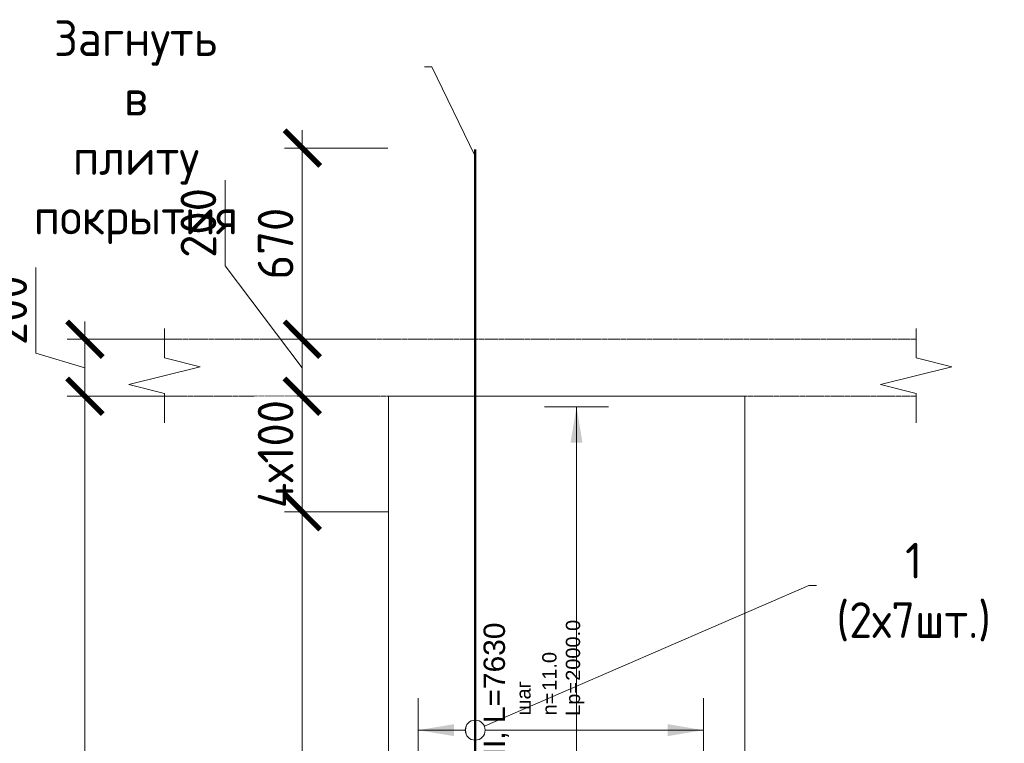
# Model space of a CAD drawing. Header units: millimetres. Extents: x 369815 to 1481759, y -423071 to -27917.
# Tile 20 of 256: x 502013 to 508919, y -387962 to -382890. Entities that reach past the tile are written whole.
import ezdxf
from ezdxf import colors
from ezdxf.entities.mleader import LeaderData, LeaderLine
from ezdxf.enums import TextEntityAlignment as Align
from ezdxf.math import Vec2, Vec3

# ---------------------------------------------------------------- set-up
doc = ezdxf.new("R2010")
doc.units = ezdxf.units.MM
doc.set_wipeout_variables(frame=1)
doc.linetypes.add('01 Штриховая _4 мм_', pattern=[6, 3.5, -2.5])
for name, color, linetype, lineweight in [('AF_Perekritie', 90, 'Continuous', 18), ('AF_Stena', 90, 'Continuous', 18), ('АрмСтер', 2, 'Continuous', 50), ('подоснова', 151, 'Continuous', 5), ('РАЗМЕРЫ', 1, 'Continuous', 9)]:
    doc.layers.add(name, color=color, linetype=linetype, lineweight=lineweight)
doc.layers.add('АрмСтер_атрибуты', color=2, linetype='Continuous', lineweight=0, plot=False)
doc.styles.add('GOST-2.304_Type-B', font='GOST_Common.ttf')
doc.styles.get("Standard").update_dxf_attribs({"font": 'arial.ttf'})
doc.styles.add('Аннотативный', font='arial.ttf')
doc.dimstyles.new('мой 25', dxfattribs={"dimscale": 100, "dimtxt": 2.5, "dimasz": 2.5, "dimexe": 1.25, "dimexo": 0.625, "dimtad": 1, "dimdec": 0, "dimlfac": 0.5, "dimtxsty": 'GOST-2.304_Type-B', "dimblk": 'ARCHTICK', "dimcen": 2.5, "dimdle": 1.25, "dimaunit": 1, "dimadec": 1, "dimazin": 2, "dimtfac": 1, "dimtdec": 0, "dimtmove": 1, "dimatfit": 3, "dimfxl": 6, "dimfxlon": 1, "dimtfill": 1, "dimlwd": -1, "dimlwe": -1, "dimarcsym": 0})

# ---------------------------------------------------------------- blocks, each defined once
blk = doc.blocks.new('_None')
blk = doc.blocks.new('_ArchTick')
at = {"color": 0, "linetype": 'ByBlock', "const_width": 0.15}
blk.add_lwpolyline([(-0.5, -0.5), (0.5, 0.5)], dxfattribs=at)
blk = doc.blocks.new('*D1874')
at = {"layer": 'DEFPOINTS', "color": 0, "transparency": 16777216}
for p in [(503995.4, -385129.7), (504561.4, -385129.7), (504561.4, -385529.7)]:
    blk.add_point(p, dxfattribs=at)
at = {"layer": 'РАЗМЕРЫ', "color": 0, "linetype": 'Continuous', "transparency": 16777216}
for p, q in [((503454.1, -384615), (503454.1, -384015)), ((503995.4, -385329.7), (503454.1, -384615)), ((503995.4, -385654.7), (503995.4, -385004.7)), ((504498.9, -385129.7), (503870.4, -385129.7)), ((504498.9, -385529.7), (503870.4, -385529.7))]:
    blk.add_line(p, q, dxfattribs=at)
at = {"layer": 'РАЗМЕРЫ', "color": 0, "transparency": 16777216, "xscale": 250, "yscale": 250, "zscale": 250}
for p, rotation in [((503995.4, -385129.7), 90), ((503995.4, -385529.7), 270)]:
    blk.add_blockref('_ArchTick', p, dxfattribs=dict(at, rotation=rotation))
at = {"layer": 'РАЗМЕРЫ', "color": 0, "transparency": 16777216, "insert": (503266.6, -384315), "char_height": 250, "attachment_point": 5, "rotation": 90, "style": 'GOST-2.304_Type-B', "bg_fill": 3, "box_fill_scale": 1.1, "bg_fill_color": 256, "bg_fill_true_color": 13158600, "bg_fill_transparency": 0}
blk.add_mtext('200', dxfattribs=at)
blk = doc.blocks.new('*D1865')
at = {"layer": 'DEFPOINTS', "color": 0, "transparency": 16777216}
for p in [(503995.4, -383789.8), (505208.9, -383789.8), (504561.4, -385129.7)]:
    blk.add_point(p, dxfattribs=at)
at = {"layer": 'РАЗМЕРЫ', "color": 0, "linetype": 'Continuous', "transparency": 16777216}
for p, q in [((503995.4, -385254.7), (503995.4, -383664.8)), ((504595.4, -383789.8), (503870.4, -383789.8)), ((504498.9, -385129.7), (503870.4, -385129.7))]:
    blk.add_line(p, q, dxfattribs=at)
at = {"layer": 'РАЗМЕРЫ', "color": 0, "transparency": 16777216, "xscale": 250, "yscale": 250, "zscale": 250}
for p, rotation in [((503995.4, -383789.8), 90), ((503995.4, -385129.7), 270)]:
    blk.add_blockref('_ArchTick', p, dxfattribs=dict(at, rotation=rotation))
at = {"layer": 'РАЗМЕРЫ', "color": 0, "transparency": 16777216, "insert": (503807.9, -384459.7), "char_height": 250, "attachment_point": 5, "rotation": 90, "style": 'GOST-2.304_Type-B', "bg_fill": 3, "box_fill_scale": 1.1, "bg_fill_color": 256, "bg_fill_true_color": 13158600, "bg_fill_transparency": 0}
blk.add_mtext('670', dxfattribs=at)
blk = doc.blocks.new('*U1652')
at = {"layer": 'РАЗМЕРЫ'}
for p, q in [((112.5, 1400), (-112.5, 1400)), ((112.5, -1400), (-112.5, -1400))]:
    blk.add_line(p, q, dxfattribs=at)
at = {"layer": 'РАЗМЕРЫ', "ltscale": 15}
blk.add_line((0, -1400), (0, 1400), dxfattribs=at)
at = {"layer": 'РАЗМЕРЫ'}
for points in [[(0, 1400), (20.9, 1274.8), (-20.9, 1274.8)], [(0, -1400), (20.9, -1274.8), (-20.9, -1274.8)]]:
    blk.add_solid(points, dxfattribs=at)
at = {"layer": 'АрмСтер_атрибуты', "color": 215, "ltscale": 15, "style": 'Аннотативный'}
for s, p in [('шаг', (51.4, -194.2)), ('n=', (51.4, -285.1)), ('Lр=', (50.2, -367.8))]:
    blk.add_text(s, height=50, dxfattribs=at).set_placement(p)
at = {"layer": 'АрмСтер_атрибуты', "style": 'Аннотативный', "flags": 8}
blk.add_attdef('ПОЗ', (110, 29.6), '', height=75, dxfattribs=at)
at = {"layer": 'АрмСтер_атрибуты', "flags": 9}
for tag, p in [('МАССА', (-1033.5, -10.5)), ('ОБОЗНАЧЕНИЕ', (-1033.5, -124.4))]:
    blk.add_attdef(tag, p, '', height=75, dxfattribs=at)
at = {"layer": 'АрмСтер_атрибуты', "color": 215, "style": 'Аннотативный'}
for tag, p, flags in [('ШАГ', (190.9, -194.2), 10), ('КОЛ', (138, -285.1), 8), ('ШИРИНА', (172.9, -367.8), 8)]:
    blk.add_attdef(tag, p, '', height=50, dxfattribs=dict(at, flags=flags))
at = {"linetype": 'Continuous', "lineweight": 0}
blk.add_wipeout([(35, 0), (28.3, 20.6), (10.8, 33.3), (-10.8, 33.3), (-28.3, 20.6), (-35, 0), (-28.3, -20.6), (-10.8, -33.3), (10.8, -33.3), (28.3, -20.6)], dxfattribs=at)
at = {"color": 0, "linetype": 'ByBlock', "lineweight": -2, "ltscale": 100}
blk.add_line((-657.5, 0), (592.5, 0), dxfattribs=at)
at = {"layer": 'РАЗМЕРЫ'}
blk.add_circle((0, 0), 35, dxfattribs=at)
at = {"layer": 'АрмСтер_атрибуты', "style": 'Аннотативный', "flags": 8}
blk.add_attdef('НАИМЕНОВАНИЕ', text='', height=75, dxfattribs=at).set_placement((0, -29.3), align=Align.TOP_CENTER)
blk = doc.blocks.new('*U1954')
at = {"layer": 'РАЗМЕРЫ'}
for p, q in [((112.5, 200), (-112.5, 200)), ((112.5, -800), (-112.5, -800))]:
    blk.add_line(p, q, dxfattribs=at)
at = {"layer": 'РАЗМЕРЫ', "ltscale": 15}
blk.add_line((0, -800), (0, 200), dxfattribs=at)
at = {"layer": 'РАЗМЕРЫ'}
for points in [[(0, 200), (20.9, 74.8), (-20.9, 74.8)], [(0, -800), (20.9, -674.8), (-20.9, -674.8)]]:
    blk.add_solid(points, dxfattribs=at)
at = {"layer": 'АрмСтер_атрибуты', "color": 215, "ltscale": 15, "style": 'Аннотативный'}
for s, p in [('шаг', (51.4, -194.2)), ('n=', (51.4, -285.1)), ('Lр=', (50.2, -367.8))]:
    blk.add_text(s, height=50, dxfattribs=at).set_placement(p)
at = {"layer": 'АрмСтер_атрибуты', "style": 'Аннотативный', "flags": 8}
blk.add_attdef('ПОЗ', (110, 29.6), '', height=75, dxfattribs=at)
at = {"layer": 'АрмСтер_атрибуты', "flags": 9}
for tag, p in [('МАССА', (-2096, -10.5)), ('ОБОЗНАЧЕНИЕ', (-2096, -124.4))]:
    blk.add_attdef(tag, p, '', height=75, dxfattribs=at)
at = {"layer": 'АрмСтер_атрибуты', "color": 215, "style": 'Аннотативный'}
for tag, p, flags in [('ШАГ', (190.9, -194.2), 10), ('КОЛ', (138, -285.1), 8), ('ШИРИНА', (172.9, -367.8), 8)]:
    blk.add_attdef(tag, p, '', height=50, dxfattribs=dict(at, flags=flags))
at = {"linetype": 'Continuous', "lineweight": 0}
blk.add_wipeout([(35, 0), (28.3, 20.6), (10.8, 33.3), (-10.8, 33.3), (-28.3, 20.6), (-35, 0), (-28.3, -20.6), (-10.8, -33.3), (10.8, -33.3), (28.3, -20.6)], dxfattribs=at)
at = {"color": 0, "linetype": 'ByBlock', "lineweight": -2, "ltscale": 100}
blk.add_line((-1780, 0), (2035, 0), dxfattribs=at)
at = {"layer": 'РАЗМЕРЫ'}
blk.add_circle((0, 0), 35, dxfattribs=at)
at = {"layer": 'АрмСтер_атрибуты', "style": 'Аннотативный', "flags": 8}
blk.add_attdef('НАИМЕНОВАНИЕ', text='', height=75, dxfattribs=at).set_placement((0, -29.3), align=Align.TOP_CENTER)
blk = doc.blocks.new('*D1879')
at = {"layer": 'DEFPOINTS', "color": 0, "transparency": 16777216}
for p in [(503389.8, -385129.7), (502470.9, -385529.7), (503389.8, -385529.7)]:
    blk.add_point(p, dxfattribs=at)
at = {"layer": 'РАЗМЕРЫ', "color": 0, "linetype": 'Continuous', "transparency": 16777216}
for p, q in [((502127.1, -385226.6), (502127.1, -384626.6)), ((502470.9, -385004.7), (502470.9, -385654.7)), ((503070.9, -385129.7), (502345.9, -385129.7)), ((502470.9, -385329.7), (502127.1, -385226.6)), ((503070.9, -385529.7), (502345.9, -385529.7))]:
    blk.add_line(p, q, dxfattribs=at)
at = {"layer": 'РАЗМЕРЫ', "color": 0, "transparency": 16777216, "xscale": 250, "yscale": 250, "zscale": 250}
for p, rotation in [((502470.9, -385129.7), 90), ((502470.9, -385529.7), 270)]:
    blk.add_blockref('_ArchTick', p, dxfattribs=dict(at, rotation=rotation))
at = {"layer": 'РАЗМЕРЫ', "color": 0, "transparency": 16777216, "insert": (501939.6, -384926.6), "char_height": 250, "attachment_point": 5, "rotation": 90, "style": 'GOST-2.304_Type-B', "bg_fill": 3, "box_fill_scale": 1.1, "bg_fill_color": 256, "bg_fill_true_color": 13158600, "bg_fill_transparency": 0}
blk.add_mtext('200', dxfattribs=at)
blk = doc.blocks.new('*D1880')
at = {"layer": 'DEFPOINTS', "color": 0, "transparency": 16777216}
for p in [(503389.8, -385529.7), (502470.9, -391429.7), (503948.5, -391429.7)]:
    blk.add_point(p, dxfattribs=at)
at = {"layer": 'РАЗМЕРЫ', "color": 0, "linetype": 'Continuous', "transparency": 16777216}
for p, q in [((502470.9, -385404.7), (502470.9, -391554.7)), ((503070.9, -385529.7), (502345.9, -385529.7)), ((503070.9, -391429.7), (502345.9, -391429.7))]:
    blk.add_line(p, q, dxfattribs=at)
at = {"layer": 'РАЗМЕРЫ', "color": 0, "transparency": 16777216, "xscale": 250, "yscale": 250, "zscale": 250}
for p, rotation in [((502470.9, -385529.7), 90), ((502470.9, -391429.7), 270)]:
    blk.add_blockref('_ArchTick', p, dxfattribs=dict(at, rotation=rotation))
at = {"layer": 'РАЗМЕРЫ', "color": 0, "transparency": 16777216, "insert": (502283.4, -388479.7), "char_height": 250, "attachment_point": 5, "rotation": 90, "style": 'GOST-2.304_Type-B', "bg_fill": 3, "box_fill_scale": 1.1, "bg_fill_color": 256, "bg_fill_true_color": 13158600, "bg_fill_transparency": 0}
blk.add_mtext('2950', dxfattribs=at)
blk = doc.blocks.new('*D1856')
at = {"layer": 'DEFPOINTS', "color": 0, "transparency": 16777216}
for p in [(504561.4, -385529.7), (503995.4, -386339.7), (504287.7, -386339.7)]:
    blk.add_point(p, dxfattribs=at)
at = {"layer": 'РАЗМЕРЫ', "color": 0, "linetype": 'Continuous', "transparency": 16777216}
for p, q in [((503995.4, -385404.7), (503995.4, -386464.7)), ((504498.9, -385529.7), (503870.4, -385529.7)), ((504225.2, -386339.7), (503870.4, -386339.7))]:
    blk.add_line(p, q, dxfattribs=at)
at = {"layer": 'РАЗМЕРЫ', "color": 0, "transparency": 16777216, "insert": (503807.9, -385934.7), "char_height": 250, "attachment_point": 5, "rotation": 90, "style": 'GOST-2.304_Type-B', "bg_fill": 3, "box_fill_scale": 1.1, "bg_fill_color": 256, "bg_fill_true_color": 13158600, "bg_fill_transparency": 0}
blk.add_mtext('4х100', dxfattribs=at)
at = {"layer": 'РАЗМЕРЫ', "color": 0, "transparency": 16777216, "xscale": 250, "yscale": 250, "zscale": 250}
for p, rotation in [((503995.4, -385529.7), 90), ((503995.4, -386339.7), 270)]:
    blk.add_blockref('_ArchTick', p, dxfattribs=dict(at, rotation=rotation))
blk = doc.blocks.new('*D2405')
at = {"layer": 'DEFPOINTS', "color": 0, "transparency": 16777216}
for p in [(503995.4, -386339.1), (504660.1, -386339.1), (504569.5, -390729.3)]:
    blk.add_point(p, dxfattribs=at)
at = {"layer": 'РАЗМЕРЫ', "color": 0, "linetype": 'Continuous', "transparency": 16777216}
for p, q in [((503995.4, -390854.3), (503995.4, -386214.1)), ((504595.4, -386339.1), (503870.4, -386339.1)), ((504507, -390729.3), (503870.4, -390729.3))]:
    blk.add_line(p, q, dxfattribs=at)
at = {"layer": 'РАЗМЕРЫ', "color": 0, "transparency": 16777216, "xscale": 250, "yscale": 250, "zscale": 250}
for p, rotation in [((503995.4, -386339.1), 90), ((503995.4, -390729.3), 270)]:
    blk.add_blockref('_ArchTick', p, dxfattribs=dict(at, rotation=rotation))
at = {"layer": 'РАЗМЕРЫ', "color": 0, "transparency": 16777216, "insert": (503807.9, -388534.2), "char_height": 250, "attachment_point": 5, "rotation": 90, "style": 'GOST-2.304_Type-B', "bg_fill": 3, "box_fill_scale": 1.1, "bg_fill_color": 256, "bg_fill_true_color": 13158600, "bg_fill_transparency": 0}
blk.add_mtext('11х200', dxfattribs=at)

msp = doc.modelspace()

# ---------------------------------------------------------------- linework, layer by layer
at = {"layer": 'AF_Perekritie', "linetype": '01 Штриховая _4 мм_', "lineweight": 9}
for p, q in [((508220.3, -385129.7, 3100), (508301.7, -385129.7, 3100)), ((508220.3, -385129.7, 3100), (508301.7, -385129.7, 3100)), ((508301.7, -385529.7, 3100), (508220.3, -385529.7, 3100)), ((508301.7, -385529.7, 3100), (508220.3, -385529.7, 3100))]:
    msp.add_line(p, q, dxfattribs=at)
at = {"layer": 'AF_Stena', "lineweight": 0}
for p, q in [((507100.1, -385529.7, 3100), (504600.1, -385529.7, 3100)), ((504600.1, -385529.7, 3100), (504600.1, -391429.7, 3100)), ((507100.1, -391429.7, 3100), (507100.1, -385529.7, 3100))]:
    msp.add_line(p, q, dxfattribs=at)
at = {"layer": 'AF_Stena', "lineweight": 20, "elevation": 3100}
for points in [[(503029.4, -385204.7), (503029.4, -385054.7)], [(503029.4, -385204.7), (503029.4, -385054.7)], [(508301.7, -385204.7), (508301.7, -385054.7)], [(508301.7, -385204.7), (508301.7, -385054.7)], [(503029.4, -385204.7), (503029.4, -385259.7)], [(503029.4, -385204.7), (503029.4, -385259.7)], [(508301.7, -385204.7), (508301.7, -385259.7)], [(508301.7, -385204.7), (508301.7, -385259.7)], [(508301.7, -385259.7), (508551.7, -385322.2)], [(508301.7, -385259.7), (508551.7, -385322.2)], [(508551.7, -385322.2), (508051.7, -385447.2)], [(508551.7, -385322.2), (508051.7, -385447.2)], [(502779.4, -385447.2), (503029.4, -385509.7)], [(502779.4, -385447.2), (503029.4, -385509.7)], [(508051.7, -385447.2), (508301.7, -385509.7)], [(508051.7, -385447.2), (508301.7, -385509.7)], [(503029.4, -385509.7), (503029.4, -385564.7)], [(503029.4, -385509.7), (503029.4, -385564.7)], [(508301.7, -385509.7), (508301.7, -385564.7)], [(508301.7, -385509.7), (508301.7, -385564.7)], [(503029.4, -385564.7), (503029.4, -385714.7)], [(503029.4, -385564.7), (503029.4, -385714.7)], [(508301.7, -385564.7), (508301.7, -385714.7)], [(508301.7, -385564.7), (508301.7, -385714.7)]]:
    msp.add_lwpolyline(points, dxfattribs=at)
at = {"layer": 'АрмСтер', "ltscale": 15}
msp.add_line((505208, -391429.7, 3100), (505208, -383799.7, 3100), dxfattribs=at)

# ---------------------------------------------------------------- dimensions: what is measured, and where the dimension line sits
at = {"layer": 'РАЗМЕРЫ', "color": 146}
dim = msp.add_linear_dim(base=(503995.4, -385129.7, 3100), p1=(504561.4, -385529.7, 3100), p2=(504561.4, -385129.7, 3100), angle=90, dimstyle='мой 25', dxfattribs=at)
dim.commit()
dim.dimension.update_dxf_attribs({"geometry": '*D1874', "text_midpoint": (503454.1, -384552.5, 3100), "dimtype": 160})

# ---------------------------------------------------------------- leaders
at = {"layer": 'подоснова'}
ml = msp.add_multileader_mtext('Standard', dxfattribs=at)
ml.set_content('1 (2х7шт.)', color=256, style='GOST-2.304_Type-B')
ml.set_leader_properties(color=256, linetype='ByLayer', lineweight=15)
ml.set_arrow_properties(name='NONE')
ml.build(insert=Vec2(0, 0))
ml.multileader.update_dxf_attribs({"text_left_attachment_type": 6, "text_right_attachment_type": 6, "dogleg_length": 10, "arrow_head_size": 18})
ctx = ml.context
ctx.base_point, ctx.char_height, ctx.arrow_head_size, ctx.landing_gap_size, ctx.plane_origin = Vec3(507557.7, -386856.6, 3100), 250, 18, 20, Vec3(504804.1, -385554, 3100)
ctx.left_attachment, ctx.right_attachment, ctx.text_align_type = 6, 6, 1
notes = []
notes.append((ctx, [(0, (1, 1, 0), (507547.7, -386856.6, 3100), (1, 0), 10, [(0, [(505208, -387869.7, 3100)], 0, [])])]))
ctx.mtext.insert, ctx.mtext.width, ctx.mtext.alignment, ctx.mtext.flow_direction = Vec3(508283, -386556.6, 3100), 22.898, 2, 5
for ctx, leaders in notes:
    for number, flags, end, landing, length, lines in leaders:
        leader = LeaderData()
        leader.index, (leader.has_last_leader_line, leader.has_dogleg_vector, leader.attachment_direction) = number, flags
        leader.last_leader_point, leader.dogleg_vector, leader.dogleg_length = Vec3(end), Vec3(landing), length
        for number, points, colour, breaks in lines:
            line = LeaderLine()
            line.index, line.vertices, line.color, line.breaks = number, Vec3.list(points), colors.encode_raw_color(colour), breaks
            leader.lines.append(line)
        ctx.leaders.append(leader)

# ---------------------------------------------------------------- next in the draw order: linework, layer by layer
at = {"layer": 'AF_Perekritie', "linetype": '01 Штриховая _4 мм_', "lineweight": 0}
msp.add_line((503029.4, -385529.7, 3100), (508220.2, -385529.7, 3100), dxfattribs=at)
at = {"layer": 'AF_Stena', "lineweight": 20, "elevation": 3100}
for points in [[(503029.4, -385259.7), (503279.4, -385322.2)], [(503029.4, -385259.7), (503279.4, -385322.2)], [(503279.4, -385322.2), (502779.4, -385447.2)], [(503279.4, -385322.2), (502779.4, -385447.2)]]:
    msp.add_lwpolyline(points, dxfattribs=at)

# ---------------------------------------------------------------- next in the draw order: block references
at = {"layer": 'АрмСтер', "ltscale": 15}
ref = msp.add_blockref('*U1652', (505918.6, -388404.1, 3100), dxfattribs=dict(at, xscale=2, yscale=2, zscale=2))
ref.add_attrib('НАИМЕНОВАНИЕ', '24-A-III, L=2500', dxfattribs={"layer": 'АрмСтер_атрибуты', "height": 150, "style": 'Аннотативный', "flags": 8}).set_placement((505918.6, -388462.8, 3100), align=Align.TOP_CENTER)
ref.add_attrib('КОЛ', '29.0', (506194.7, -388974.3, 3100), dxfattribs={"layer": 'АрмСтер_атрибуты', "color": 215, "height": 100, "style": 'Аннотативный', "flags": 8})
ref.add_attrib('ШИРИНА', '5600.0', (506264.3, -389139.7, 3100), dxfattribs={"layer": 'АрмСтер_атрибуты', "color": 215, "height": 100, "style": 'Аннотативный', "flags": 8})

# ---------------------------------------------------------------- next in the draw order: dimensions: what is measured, and where the dimension line sits
at = {"layer": 'РАЗМЕРЫ', "color": 146, "true_color": 0x006272}
dim = msp.add_linear_dim(base=(503995.4, -383789.8, 3100), p1=(504561.4, -385129.7, 3100), p2=(505208.9, -383789.8, 3100), angle=90, dimstyle='мой 25', dxfattribs=at)
dim.commit()
dim.dimension.update_dxf_attribs({"geometry": '*D1865', "text_midpoint": (503807.9, -384459.7, 3100)})

# ---------------------------------------------------------------- next in the draw order: linework, layer by layer
at = {"layer": 'AF_Perekritie', "linetype": '01 Штриховая _4 мм_', "lineweight": 9}
msp.add_line((508220.2, -385129.7, 3100), (503029.4, -385129.7, 3100), dxfattribs=at)

# ---------------------------------------------------------------- next in the draw order: block references
at = {"layer": 'АрмСтер', "ltscale": 15}
ref = msp.add_blockref('*U1954', (505208, -387869.7, 3100), dxfattribs=dict(at, xscale=2, yscale=2, zscale=2, rotation=90))
ref.add_attrib('НАИМЕНОВАНИЕ', '24-A-III, L=7630', dxfattribs={"layer": 'АрмСтер_атрибуты', "height": 150, "rotation": 90, "style": 'Аннотативный', "flags": 8}).set_placement((505266.7, -387869.7, 3100), align=Align.TOP_CENTER)
ref.add_attrib('КОЛ', '11.0', (505778.2, -387593.6, 3100), dxfattribs={"layer": 'АрмСтер_атрибуты', "color": 215, "height": 100, "rotation": 90, "style": 'Аннотативный', "flags": 8})
ref.add_attrib('ШИРИНА', '2000.0', (505943.6, -387523.9, 3100), dxfattribs={"layer": 'АрмСтер_атрибуты', "color": 215, "height": 100, "rotation": 90, "style": 'Аннотативный', "flags": 8})

# ---------------------------------------------------------------- next in the draw order: linework, layer by layer
at = {"layer": 'AF_Perekritie', "linetype": '01 Штриховая _4 мм_', "lineweight": 9}
msp.add_line((508220.2, -385129.7, 3100), (503029.4, -385129.7, 3100), dxfattribs=at)
at = {"layer": 'AF_Perekritie', "linetype": '01 Штриховая _4 мм_', "lineweight": 0}
msp.add_line((503029.4, -385529.7, 3100), (508220.2, -385529.7, 3100), dxfattribs=at)
at = {"layer": 'AF_Stena', "lineweight": 0}
msp.add_line((507100.1, -385529.7, 3100), (504600.1, -385529.7, 3100), dxfattribs=at)

# ---------------------------------------------------------------- next in the draw order: leaders
at = {"layer": 'подоснова'}
ml = msp.add_multileader_mtext('Standard', dxfattribs=at)
ml.set_content('Загнуть в плиту покрытия', color=256, style='GOST-2.304_Type-B')
ml.set_leader_properties(color=256, linetype='ByLayer', lineweight=15)
ml.set_arrow_properties(name='NONE')
ml.build(insert=Vec2(0, 0))
ml.multileader.update_dxf_attribs({"text_left_attachment_type": 6, "text_right_attachment_type": 6, "dogleg_length": 10, "arrow_head_size": 18})
ctx = ml.context
ctx.base_point, ctx.char_height, ctx.arrow_head_size, ctx.landing_gap_size, ctx.plane_origin = Vec3(500760.6, -383219.8), 250, 18, 20, Vec3(501516.4, -382673.8)
ctx.left_attachment, ctx.right_attachment, ctx.text_align_type = 6, 6, 1
notes = []
notes.append((ctx, [(1, (1, 1, 0), (504904.9, -383219.8), (-1, 0), 10, [(0, [(505206.2, -383843.2)], 0, [])])]))
ctx.mtext.insert, ctx.mtext.width, ctx.mtext.alignment, ctx.mtext.flow_direction = Vec3(502827.7, -382894.8), 22.898, 2, 5
for ctx, leaders in notes:
    for number, flags, end, landing, length, lines in leaders:
        leader = LeaderData()
        leader.index, (leader.has_last_leader_line, leader.has_dogleg_vector, leader.attachment_direction) = number, flags
        leader.last_leader_point, leader.dogleg_vector, leader.dogleg_length = Vec3(end), Vec3(landing), length
        for number, points, colour, breaks in lines:
            line = LeaderLine()
            line.index, line.vertices, line.color, line.breaks = number, Vec3.list(points), colors.encode_raw_color(colour), breaks
            leader.lines.append(line)
        ctx.leaders.append(leader)

# ---------------------------------------------------------------- next in the draw order: dimensions: what is measured, and where the dimension line sits
at = {"layer": 'РАЗМЕРЫ', "color": 146}
dim = msp.add_linear_dim(base=(502470.9, -385529.7, 3100), p1=(503389.8, -385129.7, 3100), p2=(503389.8, -385529.7, 3100), angle=90, dimstyle='мой 25', dxfattribs=at)
dim.commit()
dim.dimension.update_dxf_attribs({"geometry": '*D1879', "text_midpoint": (501939.6, -385164.1, 3100)})

# ---------------------------------------------------------------- next in the draw order: dimensions: what is measured, and where the dimension line sits
dim = msp.add_linear_dim(base=(502470.9, -391429.7, 3100), p1=(503389.8, -385529.7, 3100), p2=(503948.5, -391429.7, 3100), angle=90, dimstyle='мой 25', dxfattribs=at)
dim.commit()
dim.dimension.update_dxf_attribs({"geometry": '*D1880', "text_midpoint": (502283.4, -388479.7, 3100)})

# ---------------------------------------------------------------- next in the draw order: dimensions: what is measured, and where the dimension line sits
at = {"layer": 'РАЗМЕРЫ', "color": 146, "true_color": 0x006272}
dim = msp.add_linear_dim(base=(503995.4, -386339.7, 3100), p1=(504561.4, -385529.7, 3100), p2=(504287.7, -386339.7, 3100), angle=90, text='4х100', dimstyle='мой 25', dxfattribs=at)
dim.commit()
dim.dimension.update_dxf_attribs({"geometry": '*D1856', "text_midpoint": (503995.4, -385934.7, 3100), "dimtype": 160})

# ---------------------------------------------------------------- next in the draw order: dimensions: what is measured, and where the dimension line sits
dim = msp.add_linear_dim(base=(503995.4, -386339.1, 3100), p1=(504569.5, -390729.3, 3100), p2=(504660.1, -386339.1, 3100), angle=90, text='11х200', dimstyle='мой 25', dxfattribs=at)
dim.commit()
dim.dimension.update_dxf_attribs({"geometry": '*D2405', "text_midpoint": (503807.9, -388534.2, 3100)})

doc.saveas('drawing.dxf')
